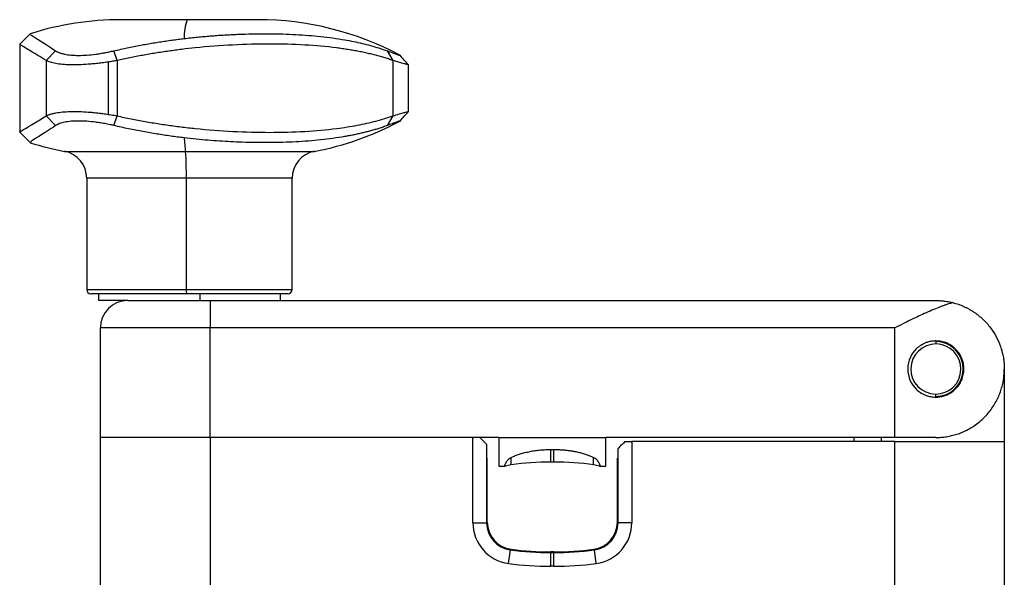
# Model space of a CAD drawing. Header units: inches. Extents: x 0.86 to 7.63, y 2.11 to 8.98.
# Tile 3 of 9: x 0.86 to 2.27, y 5.29 to 6.09. Entities that reach past the tile are written whole.
import ezdxf

# ---------------------------------------------------------------- set-up
doc = ezdxf.new("R2010")
doc.units = ezdxf.units.IN
doc.header["$MEASUREMENT"] = 0

msp = doc.modelspace()

# ---------------------------------------------------------------- linework, layer by layer
at = {"color": 7, "linetype": 'Continuous', "lineweight": 25}
for p, q in [((1.1004, 6.0948), (1.005, 6.0948)), ((1.2019, 6.0948), (1.1004, 6.0948)), ((0.8743, 6.0746), (0.8595, 6.0598)), ((0.8595, 6.0599), (0.8595, 5.9329)), ((0.8974, 6.0362), (0.9111, 6.0501)), ((0.9995, 6.0362), (0.9949, 6.0501)), ((1.3876, 6.0501), (1.396, 6.0362)), ((0.8974, 6.0362), (0.8974, 5.9566)), ((0.9865, 6.0339), (0.9865, 5.9588)), ((0.9995, 6.0362), (0.9995, 5.9566)), ((1.396, 6.0362), (1.396, 5.9566)), ((1.4183, 5.9628), (1.4183, 6.0299)), ((0.9111, 5.9427), (0.8974, 5.9566)), ((0.9949, 5.9427), (0.9995, 5.9566)), ((1.396, 5.9566), (1.3876, 5.9427)), ((0.8595, 5.933), (0.8743, 5.9182)), ((0.9238, 5.9056), (1.0979, 5.9056)), ((1.0979, 5.9056), (1.2831, 5.9056)), ((0.9558, 5.867), (0.9558, 5.707)), ((1.0989, 5.867), (0.9558, 5.867)), ((1.0989, 5.867), (1.0989, 5.707)), ((1.2511, 5.867), (1.0989, 5.867)), ((1.2511, 5.707), (1.2511, 5.867)), ((0.9558, 5.707), (1.0989, 5.707)), ((1.0989, 5.707), (1.2511, 5.707)), ((1.0991, 5.7011), (0.9617, 5.7011)), ((0.9725, 5.7011), (0.9725, 5.6913)), ((1.0149, 5.6913), (0.9725, 5.6913)), ((1.0149, 5.6913), (1.133, 5.6913)), ((1.2452, 5.7011), (1.0991, 5.7011)), ((1.1182, 5.7011), (1.1182, 5.6913)), ((1.133, 5.6913), (1.133, 5.6519)), ((1.133, 5.6913), (2.1763, 5.6913)), ((1.2343, 5.6913), (1.2343, 5.7011)), ((0.9755, 5.4944), (0.9755, 5.6519)), ((1.133, 5.6519), (0.9755, 5.6519)), ((2.1172, 5.6519), (1.133, 5.6519)), ((1.133, 5.4944), (1.133, 5.6519)), ((2.1172, 5.4944), (2.1172, 5.6519)), ((2.1769, 5.6289), (2.1769, 5.6322)), ((2.2747, 5.5928), (2.2747, 5.4885)), ((2.1757, 5.5568), (2.1756, 5.5535)), ((1.133, 5.4944), (0.9755, 5.4944)), ((0.9755, 5.1007), (0.9755, 5.4944)), ((1.5483, 5.4944), (1.133, 5.4944)), ((1.133, 5.4944), (1.133, 5.1007)), ((1.5109, 5.4944), (1.133, 5.4944)), ((1.5109, 5.372), (1.5109, 5.4944)), ((1.5483, 5.4944), (1.7019, 5.4944)), ((1.5483, 5.4944), (1.5483, 5.4531)), ((2.1172, 5.4944), (1.7019, 5.4944)), ((1.7019, 5.4531), (1.7019, 5.4944)), ((2.0582, 5.4944), (2.0582, 5.4885)), ((2.0975, 5.4944), (2.0975, 5.4885)), ((2.1763, 5.4944), (2.1172, 5.4944)), ((1.5306, 5.4846), (1.5306, 5.372)), ((1.6231, 5.4772), (1.6271, 5.4772)), ((1.7196, 5.372), (1.7196, 5.4787)), ((1.7294, 5.4885), (1.7393, 5.4885)), ((1.7393, 5.4885), (1.7393, 5.372)), ((2.1172, 5.4885), (1.7393, 5.4885)), ((2.1172, 5.1007), (2.1172, 5.4885)), ((2.1172, 5.4885), (2.2747, 5.4885)), ((2.2747, 5.4885), (2.2747, 5.1007)), ((1.5306, 5.4649), (1.5316, 5.4649)), ((1.5316, 5.3729), (1.5316, 5.4649)), ((1.7186, 5.3729), (1.7186, 5.4649)), ((1.7186, 5.4649), (1.7196, 5.4649)), ((1.5483, 5.4531), (1.5572, 5.4531)), ((1.6271, 5.459), (1.6231, 5.459)), ((1.693, 5.4531), (1.7019, 5.4531)), ((1.5109, 5.372), (1.5306, 5.372)), ((1.7393, 5.372), (1.7196, 5.372)), ((1.562, 5.3135), (1.5647, 5.333)), ((1.6271, 5.33), (1.6231, 5.33)), ((1.6231, 5.3094), (1.6231, 5.3291)), ((1.6231, 5.3291), (1.6271, 5.3291)), ((1.6271, 5.3094), (1.6271, 5.3291)), ((1.6882, 5.3135), (1.6855, 5.333)), ((1.6271, 5.3094), (1.6231, 5.3094))]:
    msp.add_line(p, q, dxfattribs=at)
for centre, radius, start, end in [((1.005, 5.6617), 0.4331, 90, 107.5368), ((1.1619, 6.0704), 0.0662, 158.3326, 182.3067), ((1.2019, 5.6617), 0.4331, 61.9355, 90), ((1.2019, 6.331), 0.4331, 280.8069, 298.065), ((1.005, 6.331), 0.4331, 252.4743, 259.1931), ((1.3688, 5.9452), 0.2738, 184.2244, 188.3144), ((0.9164, 5.867), 0.0394, 0, 79.1931), ((0.6278, 5.8744), 0.4712, 359.1, 3.8053), ((1.2904, 5.867), 0.0394, 100.8069, 180), ((0.9617, 5.707), 0.00591, 180, 270), ((1.1472, 5.7055), 0.0483, 178.2506, 185.2614), ((1.2452, 5.707), 0.00591, 270, 0), ((1.0149, 5.6519), 0.0394, 90, 180), ((2.1763, 5.5928), 0.036, 89.0547, 269.0547), ((2.1763, 5.5928), 0.0394, 269.0547, 89.0547), ((2.1763, 5.5928), 0.036, 269.0547, 89.0547), ((1.571, 5.4161), 0.0394, 97.6126, 110.2591), ((1.6231, 5.0259), 0.4331, 90, 97.6126), ((1.6271, 5.0259), 0.4331, 82.3874, 90), ((1.6792, 5.4161), 0.0394, 69.7409, 82.3874), ((1.57, 5.372), 0.0591, 180, 262.2414), ((1.57, 5.372), 0.0394, 180, 262.2414), ((1.571, 5.3729), 0.0394, 180, 262.3859), ((1.6792, 5.3729), 0.0394, 277.6141, 0), ((1.6802, 5.372), 0.0394, 277.7586, 0), ((1.6802, 5.372), 0.0591, 277.7586, 0), ((1.6231, 5.7621), 0.4331, 262.2414, 270), ((1.6231, 5.7631), 0.4331, 262.3859, 270), ((1.6271, 5.7631), 0.4331, 270, 277.6141), ((1.6271, 5.7621), 0.4331, 270, 277.7586), ((1.6231, 5.7621), 0.4528, 262.2414, 270), ((1.6271, 5.7621), 0.4528, 270, 277.7586)]:
    msp.add_arc(centre, radius, start, end, dxfattribs=at)
for points, knots in [([(0.8746, 6.0745), (0.8745, 6.0744), (0.8743, 6.0741), (0.8767, 6.0723), (0.8815, 6.0692), (0.8888, 6.0646), (0.8984, 6.0585), (0.9068, 6.0529), (0.9111, 6.0501)], [0, 0, 0, 0, 0.118658, 0.293716, 0.470735, 0.641155, 0.817013, 1, 1, 1, 1]), ([(1.0958, 6.0677), (1.099, 6.0681), (1.1054, 6.0688), (1.115, 6.0698), (1.1244, 6.0707), (1.1337, 6.0715), (1.1429, 6.0722), (1.152, 6.0728), (1.1611, 6.0733), (1.1701, 6.0737), (1.1827, 6.0742), (1.1989, 6.0746), (1.2185, 6.0747), (1.2376, 6.0744), (1.2625, 6.0733), (1.2927, 6.071), (1.32, 6.0672), (1.3394, 6.0635), (1.3518, 6.0608), (1.364, 6.0577), (1.376, 6.0542), (1.3837, 6.0515), (1.3876, 6.0501)], [0, 0, 0, 0, 0.0284953, 0.0567304, 0.0847407, 0.1125635, 0.1402375, 0.1678034, 0.195303, 0.2227799, 0.2502786, 0.3123639, 0.3744078, 0.4364144, 0.4985849, 0.6222715, 0.7490225, 0.7975537, 0.8468216, 0.8969285, 0.947963, 1, 1, 1, 1]), ([(0.8974, 6.0362), (0.8932, 6.0387), (0.8848, 6.044), (0.8749, 6.0499), (0.866, 6.0552), (0.8602, 6.0587), (0.8601, 6.0592), (0.8601, 6.0594)], [0, 0, 0, 0, 0.176641, 0.357464, 0.542763, 0.810283, 1, 1, 1, 1]), ([(0.9949, 6.0501), (0.9982, 6.0508), (1.0046, 6.0523), (1.0141, 6.0544), (1.0236, 6.0563), (1.0329, 6.0581), (1.0422, 6.0598), (1.0514, 6.0614), (1.0604, 6.0628), (1.0694, 6.0642), (1.0783, 6.0655), (1.0871, 6.0666), (1.0929, 6.0674), (1.0958, 6.0677)], [0, 0, 0, 0, 0.095352, 0.189688, 0.283045, 0.37546, 0.466975, 0.557636, 0.647492, 0.736597, 0.825008, 0.912787, 1, 1, 1, 1]), ([(1.396, 6.0362), (1.3938, 6.0369), (1.3896, 6.0384), (1.383, 6.0404), (1.3762, 6.0424), (1.3692, 6.0442), (1.362, 6.046), (1.3547, 6.0476), (1.3471, 6.0492), (1.3394, 6.0506), (1.3314, 6.0519), (1.3233, 6.0532), (1.3032, 6.0559), (1.2693, 6.0589), (1.2192, 6.0603), (1.1664, 6.0589), (1.1236, 6.0557), (1.0927, 6.0522), (1.0738, 6.0497), (1.0549, 6.0468), (1.0363, 6.0437), (1.0178, 6.0401), (1.0056, 6.0375), (0.9995, 6.0362)], [0, 0, 0, 0, 0.022031, 0.0441979, 0.0665034, 0.0889506, 0.1115422, 0.1342811, 0.1571701, 0.1802118, 0.2034088, 0.2267637, 0.2502791, 0.3736106, 0.5001572, 0.6268413, 0.7503039, 0.7931878, 0.8355427, 0.8773847, 0.91873, 0.9595959, 1, 1, 1, 1]), ([(0.9111, 6.0501), (0.9115, 6.0498), (0.9124, 6.0492), (0.914, 6.0484), (0.9157, 6.0477), (0.9176, 6.047), (0.9196, 6.0464), (0.9218, 6.0458), (0.926, 6.0448), (0.9331, 6.0439), (0.9439, 6.0434), (0.9559, 6.0439), (0.9665, 6.0449), (0.9752, 6.0462), (0.9818, 6.0473), (0.9884, 6.0486), (0.9927, 6.0496), (0.9949, 6.0501)], [0, 0, 0, 0, 0.036382, 0.0725, 0.108393, 0.1441, 0.17966, 0.215114, 0.250499, 0.375791, 0.500202, 0.624706, 0.750116, 0.811929, 0.874042, 0.936662, 1, 1, 1, 1]), ([(1.3876, 6.0501), (1.3903, 6.0491), (1.3955, 6.0472), (1.4012, 6.0451), (1.4048, 6.0439), (1.4064, 6.0434), (1.406, 6.0436), (1.4059, 6.0437)], [0, 0, 0, 0, 0.235823, 0.467837, 0.702093, 0.934699, 1, 1, 1, 1]), ([(1.4183, 6.0299), (1.4163, 6.0322), (1.4122, 6.0367), (1.4081, 6.0413), (1.4061, 6.0436)], [0, 0, 0, 0, 0.499994, 1, 1, 1, 1]), ([(0.9865, 6.0339), (0.985, 6.0337), (0.9822, 6.0333), (0.978, 6.0327), (0.9739, 6.0322), (0.9698, 6.0317), (0.9658, 6.0313), (0.9619, 6.031), (0.9547, 6.0304), (0.9444, 6.0298), (0.9319, 6.0298), (0.9207, 6.0305), (0.9127, 6.0315), (0.9071, 6.0327), (0.9035, 6.0337), (0.9001, 6.0348), (0.8983, 6.0357), (0.8974, 6.0362)], [0, 0, 0, 0, 0.036778, 0.073187, 0.109232, 0.144919, 0.180251, 0.215234, 0.249872, 0.375671, 0.500566, 0.624419, 0.750759, 0.810799, 0.872339, 0.935399, 1, 1, 1, 1]), ([(0.9995, 6.0362), (0.9984, 6.036), (0.9962, 6.0356), (0.9929, 6.035), (0.9897, 6.0344), (0.9875, 6.0341), (0.9865, 6.0339)], [0, 0, 0, 0, 0.255184, 0.506903, 0.75517, 1, 1, 1, 1]), ([(1.4181, 6.0299), (1.4182, 6.0299), (1.4186, 6.0297), (1.4167, 6.0302), (1.4125, 6.0314), (1.4056, 6.0334), (1.3992, 6.0352), (1.396, 6.0362)], [0, 0, 0, 0, 0.0440046, 0.2814868, 0.5230113, 0.7552788, 1, 1, 1, 1]), ([(0.8974, 5.9566), (0.8979, 5.9569), (0.8989, 5.9574), (0.9007, 5.9581), (0.9025, 5.9588), (0.9045, 5.9594), (0.9067, 5.9599), (0.9089, 5.9604), (0.9134, 5.9613), (0.9207, 5.9623), (0.9319, 5.963), (0.9444, 5.9629), (0.9556, 5.9623), (0.9648, 5.9616), (0.9719, 5.9608), (0.9791, 5.9599), (0.984, 5.9592), (0.9865, 5.9588)], [0, 0, 0, 0, 0.037126, 0.0737507, 0.1098776, 0.1455103, 0.1806527, 0.2153086, 0.2494822, 0.3757584, 0.4996244, 0.6241744, 0.7496379, 0.8106072, 0.8726399, 0.9357624, 1, 1, 1, 1]), ([(0.9865, 5.9588), (0.9879, 5.9586), (0.9908, 5.9581), (0.9951, 5.9574), (0.998, 5.9569), (0.9995, 5.9566)], [0, 0, 0, 0, 0.32719, 0.660512, 1, 1, 1, 1]), ([(1.396, 5.9566), (1.3992, 5.9576), (1.4056, 5.9594), (1.4124, 5.9614), (1.4167, 5.9626), (1.4186, 5.9631), (1.4182, 5.9629), (1.4181, 5.9628)], [0, 0, 0, 0, 0.2441337, 0.4759087, 0.7176059, 0.9553178, 1, 1, 1, 1]), ([(1.4061, 5.9492), (1.4081, 5.9515), (1.4122, 5.956), (1.4163, 5.9606), (1.4183, 5.9629)], [0, 0, 0, 0, 0.500006, 1, 1, 1, 1]), ([(0.8598, 5.9332), (0.8597, 5.9333), (0.8596, 5.9335), (0.8622, 5.9352), (0.8681, 5.9389), (0.8789, 5.9451), (0.8913, 5.9528), (0.8974, 5.9566)], [0, 0, 0, 0, 0.099918, 0.280774, 0.458621, 0.734149, 1, 1, 1, 1]), ([(0.9949, 5.9427), (0.9937, 5.943), (0.9912, 5.9435), (0.9874, 5.9443), (0.9836, 5.9451), (0.9798, 5.9458), (0.9761, 5.9464), (0.9724, 5.947), (0.9656, 5.9479), (0.9558, 5.9489), (0.9439, 5.9494), (0.9331, 5.9489), (0.9253, 5.9478), (0.9201, 5.9466), (0.9166, 5.9454), (0.9135, 5.9442), (0.9119, 5.9432), (0.9111, 5.9427)], [0, 0, 0, 0, 0.0363819, 0.0724997, 0.1083925, 0.1440997, 0.1796604, 0.215114, 0.2504993, 0.3757915, 0.5002019, 0.6247062, 0.7501164, 0.8119293, 0.8740418, 0.9366624, 1, 1, 1, 1]), ([(0.9995, 5.9566), (1.0028, 5.9559), (1.0095, 5.9544), (1.0195, 5.9524), (1.0296, 5.9504), (1.0397, 5.9485), (1.0499, 5.9468), (1.0601, 5.9451), (1.0704, 5.9436), (1.0808, 5.9422), (1.0911, 5.9408), (1.1015, 5.9396), (1.1267, 5.9369), (1.1666, 5.9338), (1.2194, 5.9325), (1.2694, 5.9338), (1.3058, 5.9371), (1.3303, 5.9406), (1.3447, 5.9431), (1.3585, 5.9459), (1.3716, 5.9491), (1.3842, 5.9526), (1.3921, 5.9553), (1.396, 5.9566)], [0, 0, 0, 0, 0.022031, 0.044198, 0.066503, 0.088951, 0.111542, 0.134281, 0.15717, 0.180212, 0.203409, 0.226764, 0.250279, 0.373611, 0.500157, 0.626841, 0.750304, 0.793188, 0.835543, 0.877385, 0.91873, 0.959596, 1, 1, 1, 1]), ([(1.4059, 5.9491), (1.406, 5.9491), (1.4064, 5.9494), (1.4048, 5.9489), (1.4012, 5.9476), (1.3955, 5.9455), (1.3903, 5.9436), (1.3876, 5.9427)], [0, 0, 0, 0, 0.0660723, 0.2988262, 0.5332736, 0.7647345, 1, 1, 1, 1]), ([(0.9111, 5.9427), (0.9068, 5.9398), (0.8984, 5.9343), (0.8889, 5.9282), (0.8804, 5.9229), (0.8747, 5.9192), (0.8748, 5.9186), (0.8748, 5.9184)], [0, 0, 0, 0, 0.182568, 0.358043, 0.5281, 0.792439, 1, 1, 1, 1]), ([(1.0958, 5.9251), (1.0926, 5.9254), (1.0862, 5.9262), (1.0765, 5.9275), (1.0667, 5.9289), (1.0568, 5.9305), (1.0468, 5.9322), (1.0366, 5.934), (1.0264, 5.9359), (1.016, 5.938), (1.0055, 5.9402), (0.9985, 5.9419), (0.9949, 5.9427)], [0, 0, 0, 0, 0.095964, 0.192622, 0.29006, 0.388358, 0.487591, 0.587829, 0.689134, 0.791563, 0.89517, 1, 1, 1, 1]), ([(1.3876, 5.9427), (1.3857, 5.942), (1.3818, 5.9406), (1.3759, 5.9386), (1.3699, 5.9368), (1.3639, 5.9351), (1.3578, 5.9335), (1.3516, 5.932), (1.3454, 5.9306), (1.3392, 5.9292), (1.3329, 5.928), (1.3176, 5.9252), (1.2927, 5.9218), (1.2625, 5.9194), (1.2377, 5.9184), (1.2185, 5.9181), (1.199, 5.9181), (1.1804, 5.9186), (1.1629, 5.9193), (1.1466, 5.9203), (1.13, 5.9215), (1.1131, 5.9231), (1.1016, 5.9244), (1.0958, 5.9251)], [0, 0, 0, 0, 0.026218, 0.052176, 0.077881, 0.103342, 0.128571, 0.153576, 0.17837, 0.202966, 0.227376, 0.251616, 0.377844, 0.501056, 0.563407, 0.625567, 0.687553, 0.749628, 0.799119, 0.848657, 0.898496, 0.94887, 1, 1, 1, 1]), ([(2.1763, 5.6913), (2.1776, 5.6913), (2.18, 5.6912), (2.1833, 5.691), (2.1861, 5.6908), (2.19, 5.6903), (2.1949, 5.6896), (2.1989, 5.6886), (2.2008, 5.6882)], [0, 0, 0, 0, 0.156468, 0.29196, 0.406476, 0.500015, 0.764954, 1, 1, 1, 1]), ([(2.2008, 5.6882), (2.1996, 5.6878), (2.1971, 5.6871), (2.1932, 5.6859), (2.1892, 5.6846), (2.1849, 5.6831), (2.1788, 5.6807), (2.1704, 5.6773), (2.1601, 5.6727), (2.1494, 5.6677), (2.1394, 5.6629), (2.1285, 5.6575), (2.1214, 5.654), (2.1172, 5.6519)], [0, 0, 0, 0, 0.046753, 0.095127, 0.145154, 0.196862, 0.250278, 0.369898, 0.500911, 0.617765, 0.750128, 0.854015, 1, 1, 1, 1]), ([(2.2008, 5.6882), (2.2021, 5.6878), (2.2048, 5.6871), (2.2087, 5.6858), (2.2125, 5.6844), (2.2163, 5.6828), (2.2201, 5.681), (2.2238, 5.6791), (2.2274, 5.677), (2.231, 5.6747), (2.2378, 5.6699), (2.2473, 5.6616), (2.2573, 5.6495), (2.2652, 5.6359), (2.2697, 5.6244), (2.2724, 5.6146), (2.2736, 5.6079), (2.2745, 5.6005), (2.2746, 5.5957), (2.2747, 5.5928)], [0, 0, 0, 0, 0.0256285, 0.051778, 0.0784626, 0.1056957, 0.1334898, 0.161857, 0.1908081, 0.2203539, 0.250504, 0.3688304, 0.5002573, 0.6168831, 0.7502886, 0.8089605, 0.8748949, 0.9269747, 1, 1, 1, 1]), ([(2.1763, 5.6332), (2.1754, 5.6332), (2.1737, 5.6331), (2.1712, 5.6329), (2.1686, 5.6325), (2.1662, 5.6319), (2.1637, 5.6312), (2.1598, 5.6298), (2.1543, 5.627), (2.1463, 5.6206), (2.1383, 5.6095), (2.1346, 5.5929), (2.1383, 5.5763), (2.1462, 5.5651), (2.1542, 5.5587), (2.1605, 5.5555), (2.1661, 5.5537), (2.1712, 5.5527), (2.1746, 5.5525), (2.1763, 5.5525)], [0, 0, 0, 0, 0.0215118, 0.0427506, 0.0637241, 0.0844405, 0.104908, 0.1251355, 0.1868927, 0.2504293, 0.3656792, 0.499738, 0.6337745, 0.7490374, 0.8126844, 0.8745457, 0.9153406, 0.9571365, 1, 1, 1, 1]), ([(2.1763, 5.5525), (2.1772, 5.5525), (2.1791, 5.5525), (2.182, 5.5529), (2.1851, 5.5534), (2.1882, 5.5542), (2.1912, 5.5553), (2.1945, 5.5568), (2.199, 5.5593), (2.2045, 5.5636), (2.2095, 5.5695), (2.2135, 5.5766), (2.216, 5.5843), (2.2169, 5.5927), (2.2161, 5.6012), (2.2136, 5.6089), (2.2096, 5.6161), (2.2045, 5.622), (2.199, 5.6264), (2.1946, 5.6289), (2.1905, 5.6307), (2.1862, 5.6321), (2.1812, 5.633), (2.1778, 5.6331), (2.1763, 5.6332)], [0, 0, 0, 0, 0.021818, 0.045214, 0.070194, 0.096763, 0.124927, 0.146811, 0.187286, 0.249804, 0.317857, 0.374548, 0.439042, 0.499247, 0.55975, 0.624517, 0.681452, 0.749816, 0.812503, 0.853231, 0.875062, 0.921118, 0.962756, 1, 1, 1, 1]), ([(2.1763, 5.4944), (2.1775, 5.4944), (2.1801, 5.4945), (2.1839, 5.4947), (2.1877, 5.4951), (2.1915, 5.4956), (2.1953, 5.4962), (2.199, 5.4971), (2.2028, 5.498), (2.2065, 5.4991), (2.2101, 5.5004), (2.2137, 5.5018), (2.2173, 5.5034), (2.2257, 5.5074), (2.2382, 5.5155), (2.2495, 5.5266), (2.2571, 5.5365), (2.2635, 5.5465), (2.2683, 5.557), (2.2716, 5.5678), (2.2733, 5.5756), (2.2745, 5.584), (2.2746, 5.5896), (2.2747, 5.5928)], [0, 0, 0, 0, 0.019223, 0.038679, 0.058392, 0.078384, 0.098676, 0.11929, 0.140245, 0.16156, 0.183254, 0.205342, 0.227841, 0.250766, 0.368353, 0.500613, 0.560802, 0.625077, 0.750333, 0.808961, 0.87497, 0.927002, 1, 1, 1, 1]), ([(1.5306, 5.4846), (1.5306, 5.4846), (1.5297, 5.4855), (1.5262, 5.489), (1.5236, 5.4916), (1.5208, 5.4944)], [0, 0, 0, 0, 0.5, 0.5, 1, 1, 1, 1]), ([(1.5657, 5.4657), (1.5665, 5.466), (1.568, 5.4668), (1.5705, 5.4678), (1.5731, 5.4689), (1.5758, 5.4699), (1.5799, 5.4712), (1.5857, 5.4728), (1.5929, 5.4744), (1.6004, 5.4757), (1.6079, 5.4765), (1.6155, 5.4771), (1.6206, 5.4771), (1.6231, 5.4772)], [0, 0, 0, 0, 0.0472951, 0.0957189, 0.1454076, 0.1964873, 0.249074, 0.3705298, 0.4990535, 0.6220138, 0.7495154, 0.8739372, 1, 1, 1, 1]), ([(1.6271, 5.4772), (1.6288, 5.4772), (1.6323, 5.4771), (1.6375, 5.4769), (1.6425, 5.4765), (1.6475, 5.476), (1.6523, 5.4753), (1.6577, 5.4743), (1.6635, 5.4731), (1.6694, 5.4715), (1.6749, 5.4697), (1.68, 5.4678), (1.683, 5.4664), (1.6844, 5.4657)], [0, 0, 0, 0, 0.086984, 0.172326, 0.256153, 0.338599, 0.419807, 0.499923, 0.610693, 0.715418, 0.814713, 0.909296, 1, 1, 1, 1]), ([(1.7294, 5.4885), (1.7266, 5.4857), (1.724, 5.4831), (1.7205, 5.4795), (1.7196, 5.4787), (1.7196, 5.4787)], [0, 0, 0, 0, 0.5, 0.5, 1, 1, 1, 1]), ([(1.5572, 5.4531), (1.5571, 5.4531), (1.557, 5.4531), (1.5568, 5.4533), (1.5568, 5.4536), (1.5568, 5.4541), (1.5569, 5.455), (1.5575, 5.4566), (1.5585, 5.4586), (1.5598, 5.4606), (1.5612, 5.4622), (1.5625, 5.4636), (1.564, 5.4647), (1.5652, 5.4654), (1.5657, 5.4657)], [0, 0, 0, 0, 0.0626403, 0.1249901, 0.1870958, 0.2490046, 0.3773509, 0.4988328, 0.6305478, 0.7488244, 0.8209531, 0.8861759, 0.945439, 1, 1, 1, 1]), ([(1.6844, 5.4657), (1.6848, 5.4655), (1.6856, 5.4651), (1.6866, 5.4644), (1.6876, 5.4636), (1.6885, 5.4627), (1.6894, 5.4618), (1.6905, 5.4604), (1.6917, 5.4586), (1.6927, 5.4566), (1.6933, 5.455), (1.6935, 5.4539), (1.6934, 5.4532), (1.6931, 5.4531), (1.693, 5.4531)], [0, 0, 0, 0, 0.03589, 0.073649, 0.1137, 0.156396, 0.202031, 0.250843, 0.36902, 0.500682, 0.622018, 0.750267, 0.874626, 1, 1, 1, 1])]:
    msp.add_open_spline(points, degree=3, knots=knots, dxfattribs=at)
for points in [[(1.6231, 5.459), (1.6231, 5.459), (1.6231, 5.4656), (1.6231, 5.4772)], [(1.6271, 5.459), (1.6271, 5.459), (1.6271, 5.4656), (1.6271, 5.4772)], [(1.5657, 5.4552), (1.5657, 5.4552), (1.5657, 5.4589), (1.5657, 5.4657)], [(1.6844, 5.4552), (1.6844, 5.4552), (1.6844, 5.4589), (1.6844, 5.4657)]]:
    msp.add_open_spline(points, degree=3, dxfattribs=at)

doc.saveas('drawing.dxf')
